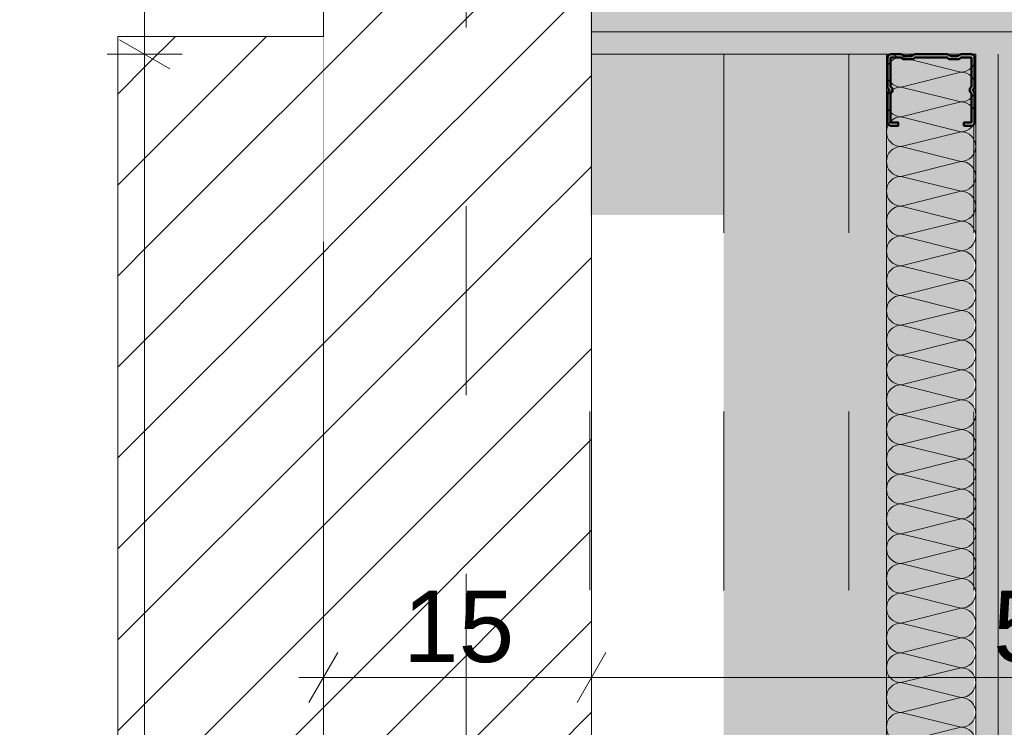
# Model space of a CAD drawing. Header units: metres. Extents: x -3.5 to 65.3, y -10.9 to 16.7.
# Tile 97 of 165: x 39.88 to 40.431, y 3.433 to 3.829. Entities that reach past the tile are written whole.
import ezdxf

# ---------------------------------------------------------------- set-up
doc = ezdxf.new("R2010")
doc.units = ezdxf.units.M
doc.header["$MEASUREMENT"] = 0
for name, pattern in [('Achse', [0.08, 0.04, -0.02, 0, -0.02]), ('Strichlinie doppelt', [0.218722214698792, 0.105833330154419, -0.04233333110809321, 0.028222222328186, -0.04233333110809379]), ('Untersicht', [0.04, 0.03, -0.01]), ('Wipeout_Contour', [1, 0, -1])]:
    doc.linetypes.add(name, pattern=pattern)
for name, color, linetype in [('102 - Bemaßung_ Beschriftung.Detail_ Ausschnitt', 7, 'Continuous'), ('451 - Universal.Achsen Raster', 7, 'Continuous'), ('605 - Struktur.Wand Innen', 7, 'Continuous'), ('612 - Struktur.Stahlbau', 7, 'Continuous'), ('650 - Abdeckung.Fußboden Aufbau', 7, 'Continuous'), ('660 - Unterkonstruktion.Trockenbau', 7, 'Continuous'), ('Abbruch_605 - Struktur.Wand Innen', 7, 'Continuous'), ('Neubau_605 - Struktur.Wand Innen', 7, 'Continuous'), ('Neubau_606 - Struktur.Wand Innen Ausbau', 7, 'Continuous'), ('Neubau_612 - Struktur.Stahlbau', 7, 'Continuous'), ('Neubau_653 - Abdeckung.TB Verkofferung', 7, 'Continuous')]:
    doc.layers.add(name, color=color, linetype=linetype)
doc.styles.add('ERSTELLTER_STIL_1', font='txt')
doc.linetypes.add('Abbruch 1', pattern='A,0,[1,2022.0244.A_L5A-PL07.10_iB_EG Detail - WC ( 1.18 - 1.19 )1.Shx,S=0.0007936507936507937,R=0,X=0,Y=0],-0.1,0', length=0.1)
doc.dimstyles.new('ERSTELLTER_STIL__1', dxfattribs={"dimtxt": 0.04, "dimasz": 0.02128, "dimexe": 0.18, "dimexo": 0.0625, "dimgap": 0, "dimtad": 1, "dimzin": 0, "dimdsep": 46, "dimtxsty": 'ERSTELLTER_STIL_1', "dimblk": 'ARROWHEAD_2', "dimblk1": 'ARROWHEAD_2', "dimblk2": 'ARROWHEAD_2', "dimcen": 0.09, "dimse1": 1, "dimse2": 1, "dimclrd": 7, "dimclre": 7, "dimclrt": 7, "dimazin": 0, "dimtfac": 1, "dimtdec": 4, "dimtmove": 0, "dimatfit": 3, "dimfxl": 1, "dimtolj": 1, "dimtzin": 0, "dimarcsym": 0})
doc.dimstyles.new('ERSTELLTER_STIL__3', dxfattribs={"dimtxt": 0.04, "dimasz": 0.02128, "dimexe": 0.18, "dimexo": 0.0625, "dimgap": 0, "dimtad": 1, "dimtih": 1, "dimtoh": 1, "dimzin": 0, "dimdsep": 46, "dimtxsty": 'ERSTELLTER_STIL_1', "dimblk": 'ARROWHEAD_2', "dimblk1": 'ARROWHEAD_2', "dimblk2": 'ARROWHEAD_2', "dimcen": 0.09, "dimse1": 1, "dimse2": 1, "dimclrd": 7, "dimclre": 7, "dimclrt": 7, "dimazin": 0, "dimtfac": 1, "dimtdec": 4, "dimtmove": 0, "dimatfit": 3, "dimfxl": 1, "dimtolj": 1, "dimtzin": 0, "dimarcsym": 0})
pattern_1 = [(45, (0, 0), (-0.007071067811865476, 0.007071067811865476), [0, -0.01])]
pattern_2 = [(44.99999999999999, (0, 0), (-0.02545584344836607, 0.02545584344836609), [])]

# ---------------------------------------------------------------- blocks, each defined once
blk = doc.blocks.new('*X1')
at = {"layer": 'Neubau_606 - Struktur.Wand Innen Ausbau', "color": 7, "linetype": 'Continuous', "lineweight": 5}
for p, q in [((40.38001985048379, 3.809998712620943), (40.37335833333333, 3.808333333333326)), ((40.40669166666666, 3.799999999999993), (40.37335833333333, 3.808333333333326)), ((40.40669166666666, 3.799999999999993), (40.37335833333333, 3.79166666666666)), ((40.40669166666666, 3.783333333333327), (40.37335833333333, 3.79166666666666)), ((40.40669166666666, 3.783333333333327), (40.37335833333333, 3.774999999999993)), ((40.40669166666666, 3.76666666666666), (40.37335833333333, 3.774999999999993)), ((40.40669166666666, 3.76666666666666), (40.37335833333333, 3.758333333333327)), ((40.40669166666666, 3.749999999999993), (40.37335833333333, 3.758333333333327)), ((40.40669166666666, 3.749999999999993), (40.37335833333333, 3.74166666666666)), ((40.40669166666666, 3.733333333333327), (40.37335833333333, 3.74166666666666)), ((40.40669166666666, 3.733333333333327), (40.37335833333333, 3.724999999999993)), ((40.40669166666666, 3.71666666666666), (40.37335833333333, 3.724999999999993)), ((40.40669166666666, 3.71666666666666), (40.37335833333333, 3.708333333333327)), ((40.40669166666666, 3.699999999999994), (40.37335833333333, 3.708333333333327)), ((40.40669166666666, 3.699999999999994), (40.37335833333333, 3.69166666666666)), ((40.40669166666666, 3.683333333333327), (40.37335833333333, 3.69166666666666)), ((40.40669166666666, 3.683333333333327), (40.37335833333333, 3.674999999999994)), ((40.40669166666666, 3.66666666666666), (40.37335833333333, 3.674999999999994)), ((40.40669166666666, 3.66666666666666), (40.37335833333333, 3.658333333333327)), ((40.40669166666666, 3.649999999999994), (40.37335833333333, 3.658333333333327)), ((40.40669166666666, 3.649999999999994), (40.37335833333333, 3.64166666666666)), ((40.40669166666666, 3.633333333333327), (40.37335833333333, 3.64166666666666)), ((40.40669166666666, 3.633333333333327), (40.37335833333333, 3.624999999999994)), ((40.40669166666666, 3.61666666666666), (40.37335833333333, 3.624999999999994)), ((40.40669166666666, 3.61666666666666), (40.37335833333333, 3.608333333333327)), ((40.40669166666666, 3.599999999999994), (40.37335833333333, 3.608333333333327)), ((40.40669166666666, 3.599999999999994), (40.37335833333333, 3.591666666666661)), ((40.40669166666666, 3.583333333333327), (40.37335833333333, 3.591666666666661)), ((40.40669166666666, 3.583333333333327), (40.37335833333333, 3.574999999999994)), ((40.40669166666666, 3.566666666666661), (40.37335833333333, 3.574999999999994)), ((40.40669166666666, 3.566666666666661), (40.37335833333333, 3.558333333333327)), ((40.40669166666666, 3.549999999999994), (40.37335833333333, 3.558333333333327)), ((40.40669166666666, 3.549999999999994), (40.37335833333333, 3.541666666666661)), ((40.40669166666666, 3.533333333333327), (40.37335833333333, 3.541666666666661)), ((40.40669166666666, 3.533333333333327), (40.37335833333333, 3.524999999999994)), ((40.40669166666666, 3.516666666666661), (40.37335833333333, 3.524999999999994)), ((40.40669166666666, 3.516666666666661), (40.37335833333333, 3.508333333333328)), ((40.40669166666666, 3.499999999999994), (40.37335833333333, 3.508333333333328)), ((40.40669166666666, 3.499999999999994), (40.37335833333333, 3.491666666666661)), ((40.40669166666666, 3.483333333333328), (40.37335833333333, 3.491666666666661)), ((40.40669166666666, 3.483333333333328), (40.37335833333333, 3.474999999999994)), ((40.40669166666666, 3.466666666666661), (40.37335833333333, 3.474999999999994)), ((40.40669166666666, 3.466666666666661), (40.37335833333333, 3.458333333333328)), ((40.40669166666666, 3.449999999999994), (40.37335833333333, 3.458333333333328)), ((40.40669166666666, 3.449999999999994), (40.37335833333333, 3.441666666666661)), ((40.40669166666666, 3.433333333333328), (40.37335833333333, 3.441666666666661)), ((40.40669166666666, 3.433333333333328), (40.37335833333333, 3.424999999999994))]:
    blk.add_line(p, q, dxfattribs=at)
for centre, radius, start, end in [((40.37335833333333, 3.799999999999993), 0.008333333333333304, 90, 180), ((40.37335833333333, 3.81666666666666), 0.008333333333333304, 233.1447750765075, 270), ((40.40669166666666, 3.808333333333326), 0.008333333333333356, 270, 0), ((40.40669166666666, 3.808333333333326), 0.008333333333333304, 0, 11.52777515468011), ((40.37335833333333, 3.799999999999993), 0.008333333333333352, 180, 270), ((40.40669166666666, 3.79166666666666), 0.00833333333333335, 0, 90), ((40.37335833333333, 3.783333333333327), 0.008333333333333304, 90, 180), ((40.40669166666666, 3.79166666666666), 0.008333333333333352, 270, 0), ((40.37335833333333, 3.783333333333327), 0.008333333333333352, 180, 270), ((40.40669166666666, 3.774999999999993), 0.008333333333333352, 0, 90), ((40.37335833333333, 3.76666666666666), 0.008333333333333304, 90, 180), ((40.40669166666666, 3.774999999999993), 0.008333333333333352, 270, 0), ((40.37335833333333, 3.76666666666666), 0.008333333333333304, 180, 270), ((40.40669166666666, 3.758333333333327), 0.008333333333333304, 0, 90), ((40.37335833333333, 3.749999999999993), 0.008333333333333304, 90, 180), ((40.40669166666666, 3.758333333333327), 0.008333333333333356, 270, 0), ((40.37335833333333, 3.749999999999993), 0.008333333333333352, 180, 270), ((40.40669166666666, 3.74166666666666), 0.00833333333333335, 0, 90), ((40.37335833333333, 3.733333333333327), 0.008333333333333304, 90, 180), ((40.40669166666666, 3.74166666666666), 0.008333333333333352, 270, 0), ((40.37335833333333, 3.733333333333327), 0.008333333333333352, 180, 270), ((40.40669166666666, 3.724999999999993), 0.008333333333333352, 0, 90), ((40.37335833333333, 3.71666666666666), 0.008333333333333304, 90, 180), ((40.40669166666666, 3.724999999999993), 0.008333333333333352, 270, 0), ((40.37335833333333, 3.71666666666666), 0.008333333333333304, 180, 270), ((40.40669166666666, 3.708333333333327), 0.008333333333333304, 0, 90), ((40.37335833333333, 3.699999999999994), 0.008333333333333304, 90, 180), ((40.40669166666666, 3.708333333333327), 0.008333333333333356, 270, 0), ((40.37335833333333, 3.699999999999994), 0.008333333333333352, 180, 270), ((40.40669166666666, 3.69166666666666), 0.00833333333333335, 0, 90), ((40.37335833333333, 3.683333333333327), 0.008333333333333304, 90, 180), ((40.40669166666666, 3.69166666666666), 0.008333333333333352, 270, 0), ((40.37335833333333, 3.683333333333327), 0.008333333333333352, 180, 270), ((40.40669166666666, 3.674999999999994), 0.008333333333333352, 0, 90), ((40.37335833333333, 3.66666666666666), 0.008333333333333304, 90, 180), ((40.40669166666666, 3.674999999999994), 0.008333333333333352, 270, 0), ((40.37335833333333, 3.66666666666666), 0.008333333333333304, 180, 270), ((40.40669166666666, 3.658333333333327), 0.008333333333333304, 0, 90), ((40.37335833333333, 3.649999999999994), 0.008333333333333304, 90, 180), ((40.40669166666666, 3.658333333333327), 0.008333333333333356, 270, 0), ((40.37335833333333, 3.649999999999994), 0.008333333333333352, 180, 270), ((40.40669166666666, 3.64166666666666), 0.00833333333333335, 0, 90), ((40.37335833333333, 3.633333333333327), 0.008333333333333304, 90, 180), ((40.40669166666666, 3.64166666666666), 0.008333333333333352, 270, 0), ((40.37335833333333, 3.633333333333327), 0.008333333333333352, 180, 270), ((40.40669166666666, 3.624999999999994), 0.008333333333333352, 0, 90), ((40.37335833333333, 3.61666666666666), 0.008333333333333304, 90, 180), ((40.40669166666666, 3.624999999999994), 0.008333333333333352, 270, 0), ((40.37335833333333, 3.61666666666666), 0.008333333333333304, 180, 270), ((40.40669166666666, 3.608333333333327), 0.008333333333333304, 0, 90), ((40.37335833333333, 3.599999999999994), 0.008333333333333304, 90, 180), ((40.40669166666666, 3.608333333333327), 0.008333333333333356, 270, 0), ((40.37335833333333, 3.599999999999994), 0.008333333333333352, 180, 270), ((40.40669166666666, 3.591666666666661), 0.00833333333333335, 0, 90), ((40.37335833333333, 3.583333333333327), 0.008333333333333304, 90, 180), ((40.40669166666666, 3.591666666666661), 0.008333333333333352, 270, 0), ((40.37335833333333, 3.583333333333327), 0.008333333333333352, 180, 270), ((40.40669166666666, 3.574999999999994), 0.008333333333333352, 0, 90), ((40.37335833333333, 3.566666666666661), 0.008333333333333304, 90, 180), ((40.40669166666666, 3.574999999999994), 0.008333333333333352, 270, 0), ((40.37335833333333, 3.566666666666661), 0.008333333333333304, 180, 270), ((40.40669166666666, 3.558333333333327), 0.008333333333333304, 0, 90), ((40.37335833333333, 3.549999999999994), 0.008333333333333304, 90, 180), ((40.40669166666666, 3.558333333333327), 0.008333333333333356, 270, 0), ((40.37335833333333, 3.549999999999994), 0.008333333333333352, 180, 270), ((40.40669166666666, 3.541666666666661), 0.00833333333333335, 0, 90), ((40.37335833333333, 3.533333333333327), 0.008333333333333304, 90, 180), ((40.40669166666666, 3.541666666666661), 0.008333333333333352, 270, 0), ((40.37335833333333, 3.533333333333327), 0.008333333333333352, 180, 270), ((40.40669166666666, 3.524999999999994), 0.008333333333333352, 0, 90), ((40.37335833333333, 3.516666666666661), 0.008333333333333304, 90, 180), ((40.40669166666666, 3.524999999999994), 0.008333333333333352, 270, 0), ((40.37335833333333, 3.516666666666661), 0.008333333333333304, 180, 270), ((40.40669166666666, 3.508333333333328), 0.008333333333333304, 0, 90), ((40.37335833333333, 3.499999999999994), 0.008333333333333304, 90, 180), ((40.40669166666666, 3.508333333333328), 0.008333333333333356, 270, 0), ((40.37335833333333, 3.499999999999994), 0.008333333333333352, 180, 270), ((40.40669166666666, 3.491666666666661), 0.00833333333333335, 0, 90), ((40.37335833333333, 3.483333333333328), 0.008333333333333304, 90, 180), ((40.40669166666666, 3.491666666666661), 0.008333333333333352, 270, 0), ((40.37335833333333, 3.483333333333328), 0.008333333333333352, 180, 270), ((40.40669166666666, 3.474999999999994), 0.008333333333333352, 0, 90), ((40.37335833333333, 3.466666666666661), 0.008333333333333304, 90, 180), ((40.40669166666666, 3.474999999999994), 0.008333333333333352, 270, 0), ((40.37335833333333, 3.466666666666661), 0.008333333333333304, 180, 270), ((40.40669166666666, 3.458333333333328), 0.008333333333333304, 0, 90), ((40.37335833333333, 3.449999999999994), 0.008333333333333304, 90, 180), ((40.40669166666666, 3.458333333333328), 0.008333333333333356, 270, 0), ((40.37335833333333, 3.449999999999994), 0.008333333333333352, 180, 270), ((40.40669166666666, 3.441666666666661), 0.00833333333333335, 0, 90), ((40.37335833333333, 3.433333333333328), 0.008333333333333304, 90, 180), ((40.40669166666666, 3.441666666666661), 0.008333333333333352, 270, 0), ((40.37335833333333, 3.433333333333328), 0.008333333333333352, 180, 270), ((40.40669166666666, 3.424999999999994), 0.008333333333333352, 0, 90)]:
    blk.add_arc(centre, radius, start, end, dxfattribs=at)
blk = doc.blocks.new('*D218')
at = {"layer": '102 - Bemaßung_ Beschriftung.Detail_ Ausschnitt', "color": 7, "linetype": 'Continuous', "lineweight": 5}
for p, q in [((39.93602500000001, 3.818081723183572), (39.96402500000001, 3.801915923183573)), ((39.95002500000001, 0.2549999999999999), (39.95002500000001, 3.809998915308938)), ((39.93602500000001, 0.2630828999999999), (39.96402500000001, 0.2469170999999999)), ((39.97102500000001, 0.2549999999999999), (39.92902500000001, 0.2549999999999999))]:
    blk.add_line(p, q, dxfattribs=at)
at = {"layer": '102 - Bemaßung_ Beschriftung.Detail_ Ausschnitt', "color": 7, "lineweight": 5, "insert": (39.94978725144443, 1.969271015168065), "char_height": 0.04, "attachment_point": 7, "rotation": 90, "style": 'ERSTELLTER_STIL_1'}
blk.add_mtext('\\A1;{\\pql;\\fArial|b0|i0|c0|p38;3,55\\fArial|b0|i0|c0|p38;\\A1{\\H.66x;\\S5^  ;}}', dxfattribs=at)
blk = doc.blocks.new('ARROWHEAD_2')
at = {"color": 0, "linetype": 'Continuous', "lineweight": 0}
for p, q in [((-0.3781315, -0.655), (0.3781315, 0.655)), ((0, 0), (-1, 0))]:
    blk.add_line(p, q, dxfattribs=at)
blk = doc.blocks.new('*D219')
at = {"layer": '102 - Bemaßung_ Beschriftung.Detail_ Ausschnitt', "color": 7, "linetype": 'Continuous', "lineweight": 5}
for p, q in [((39.93602500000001, 3.918081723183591), (39.96402500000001, 3.901915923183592)), ((39.97102500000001, 3.909998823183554), (39.92902500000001, 3.909998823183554)), ((39.95002500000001, 3.809998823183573), (39.95002500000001, 3.909998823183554)), ((39.93602500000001, 3.818081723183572), (39.96402500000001, 3.801915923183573)), ((39.97102500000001, 3.809998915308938), (39.92902500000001, 3.809998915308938)), ((39.95002500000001, 0.2549999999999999), (39.95002500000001, 3.809998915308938))]:
    blk.add_line(p, q, dxfattribs=at)
at = {"color": 254, "linetype": 'Wipeout_Contour', "lineweight": 0, "ltscale": 160.4450248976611}
blk.add_wipeout([(39.949524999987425, 3.822144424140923), (39.949524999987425, 3.8978532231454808), (39.89452500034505, 3.8978532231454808), (39.89452500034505, 3.822144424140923)], dxfattribs=at).dxf.layer = '102 - Bemaßung_ Beschriftung.Detail_ Ausschnitt'
at = {"layer": '102 - Bemaßung_ Beschriftung.Detail_ Ausschnitt', "color": 7, "lineweight": 5, "insert": (39.94202500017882, 3.829644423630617), "char_height": 0.04, "attachment_point": 7, "rotation": 90, "style": 'ERSTELLTER_STIL_1'}
blk.add_mtext('\\A1;{\\pql;\\fArial|b0|i0|c0|p38;10}', dxfattribs=at)
blk = doc.blocks.new('*D240')
at = {"layer": '102 - Bemaßung_ Beschriftung.Detail_ Ausschnitt', "color": 7, "linetype": 'Continuous', "lineweight": 5}
for p, q in [((40.36498900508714, 4.08899707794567), (40.36498900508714, 4.13099707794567)), ((40.44002496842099, 4.08899707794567), (40.44002496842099, 4.13099707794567)), ((40.37307190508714, 4.12399707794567), (40.35690610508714, 4.09599707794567)), ((40.44810789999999, 4.12399707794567), (40.43194209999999, 4.09599707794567)), ((40.36498900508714, 4.10999707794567), (40.44002496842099, 4.10999707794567))]:
    blk.add_line(p, q, dxfattribs=at)
at = {"layer": '102 - Bemaßung_ Beschriftung.Detail_ Ausschnitt', "color": 7, "lineweight": 5, "insert": (40.37731290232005, 4.117562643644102), "char_height": 0.04, "attachment_point": 7, "style": 'ERSTELLTER_STIL_1'}
blk.add_mtext('\\A1;{\\pql;\\fArial|b0|i0|c0|p38;7\\fArial|b0|i0|c0|p38;\\A1{\\H.66x;\\S5^  ;}}', dxfattribs=at)
at = {"color": 254, "linetype": 'Wipeout_Contour', "lineweight": 0, "ltscale": 162.467487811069}
blk.add_wipeout([(40.36981290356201, 4.110497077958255), (40.435201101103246, 4.110497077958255), (40.435201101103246, 4.165497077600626), (40.36981290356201, 4.165497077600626)], dxfattribs=at).dxf.layer = '102 - Bemaßung_ Beschriftung.Detail_ Ausschnitt'
blk = doc.blocks.new('*D244')
at = {"layer": '102 - Bemaßung_ Beschriftung.Detail_ Ausschnitt', "color": 7, "linetype": 'Continuous', "lineweight": 5}
for p, q in [((40.2, 3.267557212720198), (40.2, 3.309557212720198)), ((40.36502499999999, 3.267557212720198), (40.36502499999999, 3.309557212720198)), ((40.20808289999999, 3.302557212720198), (40.1919171, 3.274557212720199)), ((40.37310789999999, 3.302557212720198), (40.35694209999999, 3.274557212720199)), ((40.186308, 3.288557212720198), (40.2, 3.288557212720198)), ((40.2, 3.288557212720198), (40.36502499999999, 3.288557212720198))]:
    blk.add_line(p, q, dxfattribs=at)
at = {"layer": '102 - Bemaßung_ Beschriftung.Detail_ Ausschnitt', "color": 7, "lineweight": 5, "insert": (40.2421412, 3.295898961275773), "char_height": 0.04, "attachment_point": 7, "style": 'ERSTELLTER_STIL_1'}
blk.add_mtext('\\A1;{\\pql;\\fArial|b0|i0|c0|p38;16\\fArial|b0|i0|c0|p38;\\A1{\\H.66x;\\S5^  ;}}', dxfattribs=at)
blk = doc.blocks.new('*D245')
at = {"layer": '102 - Bemaßung_ Beschriftung.Detail_ Ausschnitt', "color": 7, "linetype": 'Continuous', "lineweight": 5}
for p, q in [((40.36502499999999, 3.267557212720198), (40.36502499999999, 3.309557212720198)), ((40.44002499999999, 3.267557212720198), (40.44002499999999, 3.309557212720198)), ((40.37310789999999, 3.302557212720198), (40.35694209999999, 3.274557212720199)), ((40.44810789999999, 3.302557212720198), (40.43194209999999, 3.274557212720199)), ((40.36502499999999, 3.288557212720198), (40.44002499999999, 3.288557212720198))]:
    blk.add_line(p, q, dxfattribs=at)
at = {"layer": '102 - Bemaßung_ Beschriftung.Detail_ Ausschnitt', "color": 7, "lineweight": 5, "insert": (40.37733089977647, 3.29612277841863), "char_height": 0.04, "attachment_point": 7, "style": 'ERSTELLTER_STIL_1'}
blk.add_mtext('\\A1;{\\pql;\\fArial|b0|i0|c0|p38;7\\fArial|b0|i0|c0|p38;\\A1{\\H.66x;\\S5^  ;}}', dxfattribs=at)
at = {"color": 254, "linetype": 'Wipeout_Contour', "lineweight": 0, "ltscale": 162.1658146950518}
blk.add_wipeout([(40.36983090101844, 3.2890572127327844), (40.43521909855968, 3.2890572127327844), (40.43521909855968, 3.344057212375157), (40.36983090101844, 3.344057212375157)], dxfattribs=at).dxf.layer = '102 - Bemaßung_ Beschriftung.Detail_ Ausschnitt'
blk = doc.blocks.new('*D276')
at = {"layer": '102 - Bemaßung_ Beschriftung.Detail_ Ausschnitt', "color": 7, "linetype": 'Continuous', "lineweight": 5}
for p, q in [((40.9849890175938, 3.809998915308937), (40.9849890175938, 3.823690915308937)), ((40.99898901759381, 3.801916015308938), (40.9709890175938, 3.818081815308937)), ((41.00598901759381, 3.809998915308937), (40.9639890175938, 3.809998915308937)), ((40.9849890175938, 3.278998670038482), (40.9849890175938, 3.809998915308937)), ((40.9709890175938, 3.287081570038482), (40.99898901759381, 3.270915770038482)), ((41.00598901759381, 3.278998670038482), (40.9639890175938, 3.278998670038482))]:
    blk.add_line(p, q, dxfattribs=at)
at = {"layer": '102 - Bemaßung_ Beschriftung.Detail_ Ausschnitt', "color": 7, "lineweight": 5, "insert": (40.97767469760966, 3.504127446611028), "char_height": 0.04, "attachment_point": 7, "rotation": 90, "style": 'ERSTELLTER_STIL_1'}
blk.add_mtext('\\A1;{\\pql;\\fArial|b0|i0|c0|p38;53\\fArial|b0|i0|c0|p38;\\A1{\\H.66x;\\S1^  ;}}', dxfattribs=at)
blk = doc.blocks.new('*D281')
at = {"layer": '102 - Bemaßung_ Beschriftung.Detail_ Ausschnitt', "color": 7, "linetype": 'Continuous', "lineweight": 5}
for p, q in [((41.08498901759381, 3.809998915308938), (41.08498901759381, 3.823690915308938)), ((41.09898901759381, 3.801916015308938), (41.0709890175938, 3.818081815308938)), ((41.10598901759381, 3.809998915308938), (41.0639890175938, 3.809998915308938)), ((41.08498901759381, 3.028998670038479), (41.08498901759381, 3.809998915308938)), ((41.0709890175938, 3.037081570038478), (41.09898901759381, 3.020915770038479)), ((41.10598901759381, 3.028998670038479), (41.0639890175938, 3.028998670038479))]:
    blk.add_line(p, q, dxfattribs=at)
at = {"layer": '102 - Bemaßung_ Beschriftung.Detail_ Ausschnitt', "color": 7, "lineweight": 5, "insert": (41.07764726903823, 3.379127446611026), "char_height": 0.04, "attachment_point": 7, "rotation": 90, "style": 'ERSTELLTER_STIL_1'}
blk.add_mtext('\\A1;{\\pql;\\fArial|b0|i0|c0|p38;78\\fArial|b0|i0|c0|p38;\\A1{\\H.66x;\\S1^  ;}}', dxfattribs=at)
blk = doc.blocks.new('*D287')
at = {"layer": '102 - Bemaßung_ Beschriftung.Detail_ Ausschnitt', "color": 7, "linetype": 'Continuous', "lineweight": 5}
for p, q in [((41.18498901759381, 3.809998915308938), (41.18498901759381, 3.823690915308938)), ((41.19898901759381, 3.801916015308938), (41.1709890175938, 3.818081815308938)), ((41.20598901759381, 3.809998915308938), (41.16398901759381, 3.809998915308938)), ((41.18498901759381, 2.592498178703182), (41.18498901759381, 3.809998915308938)), ((41.1709890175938, 2.600581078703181), (41.19898901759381, 2.584415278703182)), ((41.20598901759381, 2.592498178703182), (41.16398901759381, 2.592498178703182))]:
    blk.add_line(p, q, dxfattribs=at)
at = {"layer": '102 - Bemaßung_ Beschriftung.Detail_ Ausschnitt', "color": 7, "lineweight": 5, "insert": (41.18475126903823, 3.128003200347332), "char_height": 0.04, "attachment_point": 7, "rotation": 90, "style": 'ERSTELLTER_STIL_1'}
blk.add_mtext('\\A1;{\\pql;\\fArial|b0|i0|c0|p38;1,21\\fArial|b0|i0|c0|p38;\\A1{\\H.66x;\\S75^  ;}}', dxfattribs=at)
blk = doc.blocks.new('*D373')
at = {"layer": '102 - Bemaßung_ Beschriftung.Detail_ Ausschnitt', "color": 7, "linetype": 'Continuous', "lineweight": 5}
for p, q in [((40.44002498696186, 2.910197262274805), (40.44002498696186, 2.952197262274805)), ((40.73798933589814, 2.910197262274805), (40.73798933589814, 2.952197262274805)), ((40.44810788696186, 2.945197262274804), (40.43194208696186, 2.917197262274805)), ((40.74607223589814, 2.945197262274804), (40.72990643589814, 2.917197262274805)), ((40.42633298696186, 2.931197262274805), (40.44002498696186, 2.931197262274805)), ((40.44002498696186, 2.931197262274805), (40.73798933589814, 2.931197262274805))]:
    blk.add_line(p, q, dxfattribs=at)
at = {"layer": '102 - Bemaßung_ Beschriftung.Detail_ Ausschnitt', "color": 7, "lineweight": 5, "insert": (40.54863586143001, 2.938539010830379), "char_height": 0.04, "attachment_point": 7, "style": 'ERSTELLTER_STIL_1'}
blk.add_mtext('\\A1;{\\pql;\\fArial|b0|i0|c0|p38;29\\fArial|b0|i0|c0|p38;\\A1{\\H.66x;\\S8^  ;}}', dxfattribs=at)
blk = doc.blocks.new('*D454')
at = {"layer": '102 - Bemaßung_ Beschriftung.Detail_ Ausschnitt', "color": 7, "linetype": 'Continuous', "lineweight": 5}
for p, q in [((40.05, 3.440240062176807), (40.05, 3.482240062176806)), ((40.2, 3.440240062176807), (40.2, 3.482240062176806)), ((40.0580829, 3.475240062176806), (40.0419171, 3.447240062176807)), ((40.20808289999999, 3.475240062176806), (40.1919171, 3.447240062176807)), ((40.036308, 3.461240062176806), (40.05, 3.461240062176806)), ((40.05, 3.461240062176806), (40.2, 3.461240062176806))]:
    blk.add_line(p, q, dxfattribs=at)
at = {"layer": '102 - Bemaßung_ Beschriftung.Detail_ Ausschnitt', "color": 7, "lineweight": 5, "insert": (40.09464560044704, 3.469240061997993), "char_height": 0.04, "attachment_point": 7, "style": 'ERSTELLTER_STIL_1'}
blk.add_mtext('\\A1;{\\pql;\\fArial|b0|i0|c0|p38;15}', dxfattribs=at)
blk = doc.blocks.new('*D455')
at = {"layer": '102 - Bemaßung_ Beschriftung.Detail_ Ausschnitt', "color": 7, "linetype": 'Continuous', "lineweight": 5}
for p, q in [((40.2, 3.440240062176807), (40.2, 3.482240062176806)), ((40.70997499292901, 3.440240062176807), (40.70997499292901, 3.482240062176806)), ((40.20808289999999, 3.475240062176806), (40.1919171, 3.447240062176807)), ((40.70189209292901, 3.447240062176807), (40.718057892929, 3.475240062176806)), ((40.2, 3.461240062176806), (40.70997499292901, 3.461240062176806)), ((40.70997499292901, 3.461240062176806), (40.723666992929, 3.461240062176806))]:
    blk.add_line(p, q, dxfattribs=at)
at = {"layer": '102 - Bemaßung_ Beschriftung.Detail_ Ausschnitt', "color": 7, "lineweight": 5, "insert": (40.42463309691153, 3.469240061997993), "char_height": 0.04, "attachment_point": 7, "style": 'ERSTELLTER_STIL_1'}
blk.add_mtext('\\A1;{\\pql;\\fArial|b0|i0|c0|p38;51}', dxfattribs=at)

msp = doc.modelspace()

# ---------------------------------------------------------------- hatches: boundary and pattern name
at = {"layer": 'Abbruch_605 - Struktur.Wand Innen', "linetype": 'Continuous', "lineweight": 0, "true_color": 0x000000}
h = msp.add_hatch(dxfattribs=at)
h.set_pattern_fill('MW_Ziegel_0001', color=18, style=0, pattern_type=2)
h.set_pattern_definition(pattern_2)
h.paths.add_polyline_path([(40.2, 3.304999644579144), (40.2, 3.704999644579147), (40.05, 3.704999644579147), (40.05, 3.304999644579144)])
at = {"layer": 'Neubau_606 - Struktur.Wand Innen Ausbau', "linetype": 'Continuous', "lineweight": 0, "true_color": 0x000000}
h = msp.add_hatch(dxfattribs=at)
h.set_pattern_fill('Gips_0001', color=18, style=0, pattern_type=2)
h.set_pattern_definition(pattern_1)
h.paths.add_polyline_path([(40.42752499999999, 0.2549999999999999), (40.42752499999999, 3.809998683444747), (40.41502499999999, 3.809998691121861), (40.41502499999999, 0.2549999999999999)])
h = msp.add_hatch(dxfattribs=at)
h.set_pattern_fill('Gips_0001', color=18, style=0, pattern_type=2)
h.set_pattern_definition(pattern_1)
h.paths.add_polyline_path([(40.44002499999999, 0.2549999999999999), (40.44002499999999, 3.809998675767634), (40.42752499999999, 3.809998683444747), (40.42752499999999, 0.2549999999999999)])

# ---------------------------------------------------------------- linework, layer by layer
at = {"layer": '650 - Abdeckung.Fußboden Aufbau', "color": 7, "linetype": 'Continuous', "lineweight": 13, "flags": 128}
msp.add_lwpolyline([(36.60000000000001, 0.7099822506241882), (36.6899890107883, 0.7099822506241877), (36.6899890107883, 0.2549999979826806), (39.96998900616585, 0.2549999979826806), (39.96998900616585, 0.7099822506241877), (40.05002502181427, 0.7099822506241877), (40.05002502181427, 5.189982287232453), (39.96998900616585, 5.189982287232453), (39.96998900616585, 5.82), (39.51784851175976, 5.82)], dxfattribs=at)
msp.add_lwpolyline([(36.60000000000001, 0.7099822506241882), (36.6899890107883, 0.7099822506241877), (36.6899890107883, 0.2549999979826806), (39.96998900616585, 0.2549999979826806), (39.96998900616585, 0.7099822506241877), (40.05002502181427, 0.7099822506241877), (40.05002502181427, 5.189982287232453), (39.96998900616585, 5.189982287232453), (39.96998900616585, 5.82), (39.51784851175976, 5.82)], dxfattribs=at)
msp.add_lwpolyline([(39.935, 3.189999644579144), (40.05, 3.189999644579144), (40.05, 3.819999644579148), (39.935, 3.819999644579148)], close=True, dxfattribs=at)
at = {"layer": 'Abbruch_605 - Struktur.Wand Innen', "color": 7, "linetype": 'Abbruch 1', "lineweight": 18, "flags": 128}
for points in [[(40.05, 3.704999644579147), (40.05, 3.304999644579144)], [(40.2, 3.304999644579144), (40.2, 3.704999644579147)]]:
    msp.add_lwpolyline(points, dxfattribs=at)
at = {"layer": 'Neubau_605 - Struktur.Wand Innen', "color": 1, "linetype": 'Continuous', "lineweight": 18, "flags": 128}
for points in [[(39.935, 3.819999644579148), (39.935, 3.704999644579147)], [(39.935, 3.704999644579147), (39.935, 3.304999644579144)]]:
    msp.add_lwpolyline(points, dxfattribs=at)
at = {"layer": 'Neubau_606 - Struktur.Wand Innen Ausbau', "color": 1, "linetype": 'Continuous', "lineweight": 5}
for p, q in [((40.41502499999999, 0.2549999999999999), (40.41502499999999, 3.809998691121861)), ((40.42752499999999, 0.2549999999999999), (40.42752499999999, 3.809998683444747))]:
    msp.add_line(p, q, dxfattribs=at)
at = {"layer": 'Neubau_606 - Struktur.Wand Innen Ausbau', "color": 1, "linetype": 'Continuous', "lineweight": 5, "flags": 128}
for points in [[(40.36502499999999, 3.809998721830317), (40.36502499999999, 0.2549999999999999)], [(40.41502499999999, 3.809998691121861), (40.36502499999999, 3.809998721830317)]]:
    msp.add_lwpolyline(points, dxfattribs=at)
at = {"layer": 'Neubau_612 - Struktur.Stahlbau', "color": 1, "linetype": 'Untersicht', "lineweight": 13}
msp.add_line((40.27400000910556, 0.7099821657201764), (40.27400000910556, 5.189982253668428), dxfattribs=at)
at = {"layer": 'Neubau_612 - Struktur.Stahlbau', "color": 1, "linetype": 'Achse', "lineweight": 9}
msp.add_line((40.34400000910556, 0.7099821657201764), (40.34400000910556, 5.189982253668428), dxfattribs=at)
at = {"layer": 'Neubau_653 - Abdeckung.TB Verkofferung', "color": 1, "linetype": 'Untersicht', "lineweight": 9}
msp.add_line((40.1974750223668, 0.7101098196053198), (40.19998862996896, 5.190109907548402), dxfattribs=at)

# ---------------------------------------------------------------- block references
at = {"layer": 'Neubau_606 - Struktur.Wand Innen Ausbau', "color": 1, "lineweight": 13}
msp.add_blockref('*X1', (0, 0), dxfattribs=at)

# ---------------------------------------------------------------- next in the draw order: wipeouts: each hides what was drawn before it
at = {"color": 254, "linetype": 'Wipeout_Contour', "lineweight": 0, "ltscale": 161.5203915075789}
msp.add_wipeout([(40.199999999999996, 3.7049996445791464), (40.199999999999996, 5.1999822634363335), (40.05, 5.1999822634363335), (40.05, 3.7049996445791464)], dxfattribs=at).dxf.layer = '605 - Struktur.Wand Innen'

# ---------------------------------------------------------------- next in the draw order: hatches: boundary and pattern name
at = {"layer": '605 - Struktur.Wand Innen', "linetype": 'Continuous', "lineweight": 0, "true_color": 0x000000}
h = msp.add_hatch(dxfattribs=at)
h.set_pattern_fill('MW_Ziegel_0001', color=18, style=0, pattern_type=2)
h.set_pattern_definition(pattern_2)
h.paths.add_polyline_path([(40.2, 3.704999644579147), (40.2, 5.199982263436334), (40.05, 5.199982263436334), (40.05, 3.704999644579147)])
at = {"layer": 'Neubau_605 - Struktur.Wand Innen', "linetype": 'Continuous', "lineweight": 0, "true_color": 0x000000}
h = msp.add_hatch(dxfattribs=at)
h.set_pattern_fill('MW_Ziegel_0001', color=18, style=0, pattern_type=2)
h.set_pattern_definition(pattern_2)
h.paths.add_polyline_path([(39.935, 3.704999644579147), (40.05, 3.704999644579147), (39.935, 3.819999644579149)])
h = msp.add_hatch(dxfattribs=at)
h.set_pattern_fill('MW_Ziegel_0001', color=18, style=0, pattern_type=2)
h.set_pattern_definition(pattern_2)
h.paths.add_polyline_path([(39.935, 3.819999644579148), (40.05, 3.704999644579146), (40.05, 3.819999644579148)])
h = msp.add_hatch(dxfattribs=at)
h.set_pattern_fill('MW_Ziegel_0001', color=18, style=0, pattern_type=2)
h.set_pattern_definition(pattern_2)
h.paths.add_polyline_path([(39.935, 3.704999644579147), (39.935, 3.304999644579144), (40.05, 3.304999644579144), (40.05, 3.704999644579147)])
at = {"layer": 'Neubau_606 - Struktur.Wand Innen Ausbau', "linetype": 'Continuous', "lineweight": 0, "true_color": 0x000000}
h = msp.add_hatch(dxfattribs=at)
h.set_pattern_fill('Gips_0001', color=18, style=0, pattern_type=2)
h.set_pattern_definition(pattern_1)
h.paths.add_polyline_path([(40.2, 3.822498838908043), (41.34999019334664, 3.822498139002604), (41.34999022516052, 3.834998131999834), (40.2, 3.834998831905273)])
h = msp.add_hatch(dxfattribs=at)
h.set_pattern_fill('Gips_0001', color=18, style=0, pattern_type=2)
h.set_pattern_definition(pattern_1)
h.paths.add_polyline_path([(41.34999020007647, 3.822498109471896), (40.2, 3.822498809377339), (40.2, 3.809998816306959), (41.34999020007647, 3.809998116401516)])

# ---------------------------------------------------------------- next in the draw order: linework, layer by layer
at = {"layer": '605 - Struktur.Wand Innen', "color": 7, "linetype": 'Continuous', "lineweight": 18, "flags": 128}
for points in [[(40.05, 5.199982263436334), (40.05, 3.819999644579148)], [(40.2, 3.704999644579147), (40.2, 5.199982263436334)]]:
    msp.add_lwpolyline(points, dxfattribs=at)
at = {"layer": 'Neubau_605 - Struktur.Wand Innen', "color": 1, "linetype": 'Continuous', "lineweight": 18, "flags": 128}
for points in [[(40.05, 3.819999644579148), (39.935, 3.819999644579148)], [(40.05, 3.304999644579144), (40.05, 3.704999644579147)]]:
    msp.add_lwpolyline(points, dxfattribs=at)
at = {"layer": 'Neubau_606 - Struktur.Wand Innen Ausbau', "color": 1, "linetype": 'Continuous', "lineweight": 5}
msp.add_line((40.2, 3.822498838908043), (41.34999019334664, 3.822498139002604), dxfattribs=at)
at = {"layer": 'Neubau_606 - Struktur.Wand Innen Ausbau', "color": 1, "linetype": 'Continuous', "lineweight": 5, "flags": 128}
for points in [[(40.2, 3.909998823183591), (40.2, 3.809998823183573)], [(40.2, 3.809998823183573), (40.41502499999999, 3.809998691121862)]]:
    msp.add_lwpolyline(points, dxfattribs=at)

# ---------------------------------------------------------------- next in the draw order: dimensions: what is measured, and where the dimension line sits
at = {"layer": '102 - Bemaßung_ Beschriftung.Detail_ Ausschnitt', "color": 7, "linetype": 'Continuous', "lineweight": 5}
dim = msp.add_linear_dim(base=(39.95002500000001, 3.809998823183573), p1=(40.44002499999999, 0.2549999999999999), p2=(40.2, 3.809998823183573), angle=90, dimstyle='ERSTELLTER_STIL__1', dxfattribs=at)
dim.commit()
dim.dimension.update_dxf_attribs({"geometry": '*D218', "text_midpoint": (39.92202500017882, 2.075247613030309), "dimtype": 160, "text_rotation": 90})

# ---------------------------------------------------------------- next in the draw order: dimensions: what is measured, and where the dimension line sits
dim = msp.add_linear_dim(base=(40.44002499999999, 4.10999707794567), p1=(40.36498900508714, 3.909998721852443), p2=(40.44002499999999, 2.032499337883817), dimstyle='ERSTELLTER_STIL__3', dxfattribs=at)
dim.commit()
dim.dimension.update_dxf_attribs({"geometry": '*D240', "text_midpoint": (40.44658350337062, 4.137997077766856), "dimtype": 160})
dim = msp.add_linear_dim(base=(39.95002500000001, 3.909998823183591), p1=(40.2, 3.809998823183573), p2=(40.2, 3.909998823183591), angle=90, dimstyle='ERSTELLTER_STIL__1', dxfattribs=at)
dim.commit()
dim.dimension.update_dxf_attribs({"geometry": '*D219', "text_midpoint": (39.92202500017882, 3.860138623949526), "dimtype": 160, "text_rotation": 90})

# ---------------------------------------------------------------- next in the draw order: linework, layer by layer
at = {"layer": '451 - Universal.Achsen Raster', "color": 160, "linetype": 'Strichlinie doppelt', "lineweight": 9, "true_color": 0x3232ff}
msp.add_line((40.12998899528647, -10.585), (40.12998899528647, 16.355), dxfattribs=at)

# ---------------------------------------------------------------- next in the draw order: dimensions: what is measured, and where the dimension line sits
at = {"layer": '102 - Bemaßung_ Beschriftung.Detail_ Ausschnitt', "color": 7, "linetype": 'Continuous', "lineweight": 5}
for base, p1, p2, picture, middle in [((40.36502499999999, 3.288557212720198), (40.2, 3.809998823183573), (40.36502499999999, 3.809998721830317), '*D244', (40.32665900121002, 3.316557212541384)), ((40.2, 3.461240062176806), (40.05, 3.504999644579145), (40.2, 3.504999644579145), '*D454', (40.12513980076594, 3.489240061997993))]:
    dim = msp.add_linear_dim(base=base, p1=p1, p2=p2, dimstyle='ERSTELLTER_STIL__3', dxfattribs=at)
    dim.commit()
    dim.dimension.update_dxf_attribs({"geometry": picture, "text_midpoint": middle, "dimtype": 160})

# ---------------------------------------------------------------- next in the draw order: dimensions: what is measured, and where the dimension line sits
dim = msp.add_linear_dim(base=(40.44002499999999, 3.288557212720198), p1=(40.36502499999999, 3.809998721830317), p2=(40.44002499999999, 3.809996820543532), dimstyle='ERSTELLTER_STIL__3', dxfattribs=at)
dim.commit()
dim.dimension.update_dxf_attribs({"geometry": '*D245', "text_midpoint": (40.44660150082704, 3.316557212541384), "dimtype": 160})

# ---------------------------------------------------------------- next in the draw order: hatches: boundary and pattern name
at = {"layer": '612 - Struktur.Stahlbau', "linetype": 'Continuous', "lineweight": 0, "true_color": 0x30307f}
msp.add_hatch(color=177, dxfattribs=at).paths.add_polyline_path([(40.27400000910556, 5.189982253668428), (40.41400000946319, 5.189982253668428), (40.41400000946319, 0.70998214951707), (40.27400000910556, 0.70998214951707)])
at = {"layer": '612 - Struktur.Stahlbau', "linetype": 'Continuous', "lineweight": 0, "true_color": 0x006a00}
msp.add_hatch(color=96, dxfattribs=at).paths.add_polyline_path([(40.19932680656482, 4.219982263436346), (47.0299970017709, 4.219982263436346), (47.0299970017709, 3.719982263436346), (40.19932680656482, 3.719982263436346)])

# ---------------------------------------------------------------- next in the draw order: linework, layer by layer
at = {"layer": '660 - Unterkonstruktion.Trockenbau', "color": 7, "linetype": 'Continuous', "lineweight": 50, "flags": 128}
msp.add_lwpolyline([(40.40842499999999, 3.771746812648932), (40.40842499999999, 3.769996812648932), (40.412425, 3.769996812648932, 0.414213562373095), (40.41442499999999, 3.771996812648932), (40.41442499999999, 3.788048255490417, 0.267949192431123), (40.413425, 3.789780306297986, -0.5773502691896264), (40.413425, 3.790213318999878, 0.267949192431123), (40.41442499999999, 3.791945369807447), (40.41442499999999, 3.807996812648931, 0.414213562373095), (40.412425, 3.809996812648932), (40.40692499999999, 3.809996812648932, 0.2504916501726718), (40.40526204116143, 3.809107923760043, -0.2504916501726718), (40.40505417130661, 3.808996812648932), (40.40079582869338, 3.808996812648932, -0.2504916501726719), (40.40058795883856, 3.809107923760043, 0.2504916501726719), (40.398925, 3.809996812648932), (40.381125, 3.809996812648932, 0.2504916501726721), (40.37946204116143, 3.809107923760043, -0.2504916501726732), (40.37925417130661, 3.808996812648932), (40.37499582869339, 3.808996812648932, -0.2504916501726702), (40.37478795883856, 3.809107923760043, 0.2504916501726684), (40.37312499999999, 3.809996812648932), (40.367625, 3.809996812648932, 0.4142135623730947), (40.36562499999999, 3.807996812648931), (40.36562499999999, 3.791945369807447, 0.2679491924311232), (40.366625, 3.790213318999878, -0.5773502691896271), (40.366625, 3.789780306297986, 0.2679491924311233), (40.36562499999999, 3.788048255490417), (40.36562499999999, 3.771996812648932, 0.414213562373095), (40.367625, 3.769996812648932), (40.37162499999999, 3.769996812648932), (40.37162499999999, 3.771746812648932), (40.367625, 3.771746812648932, -0.414213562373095), (40.367375, 3.771996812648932), (40.367375, 3.788048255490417, -0.2679491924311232), (40.36749999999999, 3.788264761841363, 0.5773502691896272), (40.36749999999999, 3.791728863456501, -0.2679491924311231), (40.367375, 3.791945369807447), (40.367375, 3.807996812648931, -0.414213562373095), (40.367625, 3.808246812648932), (40.37312499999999, 3.808246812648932, -0.25049165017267), (40.37333286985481, 3.80813570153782, 0.2504916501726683), (40.37499582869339, 3.807246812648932), (40.37925417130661, 3.807246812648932, 0.250491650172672), (40.38091713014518, 3.80813570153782, -0.2504916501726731), (40.381125, 3.808246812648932), (40.398925, 3.808246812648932, -0.2504916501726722), (40.39913286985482, 3.80813570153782, 0.2504916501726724), (40.40079582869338, 3.807246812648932), (40.40505417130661, 3.807246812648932, 0.2504916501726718), (40.40671713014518, 3.80813570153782, -0.2504916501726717), (40.40692499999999, 3.808246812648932), (40.412425, 3.808246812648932, -0.414213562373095), (40.41267499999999, 3.807996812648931), (40.41267499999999, 3.791945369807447, -0.2679491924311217), (40.41255, 3.791728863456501, 0.5773502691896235), (40.41255, 3.788264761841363, -0.2679491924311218), (40.41267499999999, 3.788048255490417), (40.41267499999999, 3.771996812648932, -0.4142135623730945), (40.412425, 3.771746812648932)], format="xyb", close=True, dxfattribs=at)
at = {"layer": 'Neubau_612 - Struktur.Stahlbau', "color": 1, "linetype": 'Untersicht', "lineweight": 13}
msp.add_line((40.41400000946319, 0.7099821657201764), (40.41400000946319, 5.189982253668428), dxfattribs=at)

# ---------------------------------------------------------------- next in the draw order: dimensions: what is measured, and where the dimension line sits
at = {"layer": '102 - Bemaßung_ Beschriftung.Detail_ Ausschnitt', "color": 7, "linetype": 'Continuous', "lineweight": 5}
for base, p1, picture, middle in [((40.9849890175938, 3.809998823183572), (40.26502609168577, 3.278998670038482), '*D276', (40.95698901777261, 3.58864524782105)), ((41.08498901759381, 3.809998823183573), (40.74502499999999, 3.028998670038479), '*D281', (41.05698901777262, 3.463645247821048)), ((41.18498901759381, 3.809998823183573), (40.84002501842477, 2.592498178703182), '*D287', (41.15698901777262, 3.249226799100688))]:
    dim = msp.add_linear_dim(base=base, p1=p1, p2=(40.2, 3.809998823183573), angle=90, dimstyle='ERSTELLTER_STIL__1', dxfattribs=at)
    dim.commit()
    dim.dimension.update_dxf_attribs({"geometry": picture, "text_midpoint": middle, "dimtype": 160, "text_rotation": 90})
for base, p1, p2, picture, middle in [((40.70997499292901, 3.461240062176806), (40.2, 3.504999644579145), (40.70997499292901, 3.71999733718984), '*D455', (40.45512729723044, 3.489240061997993)), ((40.73798933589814, 2.931197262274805), (40.44002498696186, 3.559997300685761), (40.73798933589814, 3.630934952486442), '*D373', (40.63315366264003, 2.959197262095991))]:
    dim = msp.add_linear_dim(base=base, p1=p1, p2=p2, dimstyle='ERSTELLTER_STIL__3', dxfattribs=at)
    dim.commit()
    dim.dimension.update_dxf_attribs({"geometry": picture, "text_midpoint": middle, "dimtype": 160})

doc.saveas('drawing.dxf')
